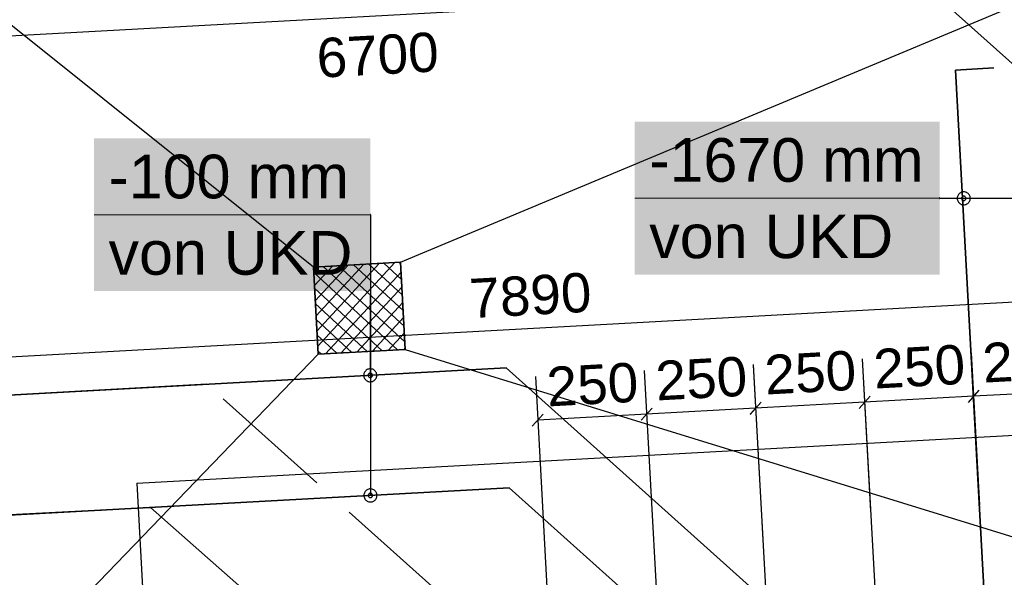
# Model space of a CAD drawing. Extents: x 199 to 1388, y 138 to 979.
# Tile 23 of 155: x 538 to 583, y 416 to 441. Entities that reach past the tile are written whole.
import ezdxf
from ezdxf.lldxf.tags import DXFTag

# ---------------------------------------------------------------- set-up
doc = ezdxf.new("R2010")
doc.units = 0
doc.layers.get('0').update_dxf_attribs({"lineweight": 25})
for name, color, linetype, lineweight, true_color in [('20 Bodenaufbau - Gefällelinien', 7, 'Continuous', 25, 0x848484), ('70 Bodenabläufe+Rinnen', 7, 'Continuous', 25, 0x848484), ('A-0', 7, 'Continuous', 25, 0x848484), ('H_Ruecklauf', 5, 'STRICHLINIE2', 35, 0x0000ff), ('H_Vorlauf', 1, 'Continuous', 35, 0xff0000), ('UPO_Loop2', 140, 'Continuous', 30, 0x00bfff)]:
    doc.layers.add(name, color=color, linetype=linetype, lineweight=lineweight, true_color=true_color)
doc.layers.add('H_Mass', color=7, linetype='Continuous', lineweight=25)
doc.layers.add('X_Bedinungsfläche', color=7, linetype='fein_strichliert', lineweight=25)
doc.styles.get("Standard").update_dxf_attribs({"font": 'arial.ttf'})
tags = doc.linetypes.add('fein_strichliert', pattern=[4, 1, -2, 1]).pattern_tags.tags
tags[8:9] = [DXFTag(74, 4), DXFTag(75, 0), DXFTag(340, '0'), DXFTag(46, 0.0), DXFTag(50, 0.0), DXFTag(44, 0.0), DXFTag(45, 0.0)]
tags[6:7] = [DXFTag(74, 4), DXFTag(75, 0), DXFTag(340, '0'), DXFTag(46, 0.0), DXFTag(50, 0.0), DXFTag(44, 0.0), DXFTag(45, 0.0)]
tags[4:5] = [DXFTag(74, 4), DXFTag(75, 0), DXFTag(340, '0'), DXFTag(46, 0.0), DXFTag(50, 0.0), DXFTag(44, 0.0), DXFTag(45, 0.0)]
tags = doc.linetypes.add('STRICHLINIE2', pattern=[9.525, 6.35, -3.175]).pattern_tags.tags
tags[6:7] = [DXFTag(74, 4), DXFTag(75, 0), DXFTag(340, '0'), DXFTag(46, 0.0), DXFTag(50, 0.0), DXFTag(44, 0.0), DXFTag(45, 0.0)]
tags[4:5] = [DXFTag(74, 4), DXFTag(75, 0), DXFTag(340, '0'), DXFTag(46, 0.0), DXFTag(50, 0.0), DXFTag(44, 0.0), DXFTag(45, 0.0)]
tags = doc.linetypes.add('Öffnungslinie Tür Fenster-A07ET47JDI', pattern=[0.115, 0.075, -0.04]).pattern_tags.tags
tags[6:7] = [DXFTag(74, 4), DXFTag(75, 0), DXFTag(340, '0'), DXFTag(46, 1.0), DXFTag(50, 0.0), DXFTag(44, 0.0), DXFTag(45, 0.0)]
tags[4:5] = [DXFTag(74, 4), DXFTag(75, 0), DXFTag(340, '0'), DXFTag(46, 1.0), DXFTag(50, 0.0), DXFTag(44, 0.0), DXFTag(45, 0.0)]

# ---------------------------------------------------------------- blocks, each defined once
blk = doc.blocks.new('Referenz-A07ET47ZDI', base_point=(226.995, 158.1))
at = {"layer": '20 Bodenaufbau - Gefällelinien', "linetype": 'Öffnungslinie Tür Fenster-A07ET47JDI', "ltscale": 56.250004}
for p, q in [((555.264, 430.049), (644.243, 467.279)), ((551.27, 429.83), (513.439, 460.119)), ((555.482, 426.055), (648.063, 397.49)), ((551.488, 425.836), (517.259, 390.325))]:
    blk.add_line(p, q, dxfattribs=at)
at = {"layer": '70 Bodenabläufe+Rinnen'}
for p, q in [((551.27, 429.83), (555.264, 430.049)), ((555.005, 430.034), (551.468, 426.199)), ((555.267, 429.984), (555.201, 430.045)), ((555.264, 430.049), (555.482, 426.055)), ((551.488, 425.836), (551.27, 429.83)), ((551.423, 429.838), (551.278, 429.68)), ((555.125, 426.035), (551.283, 429.577)), ((552.14, 429.878), (551.316, 428.984)), ((552.856, 429.917), (551.354, 428.288)), ((553.572, 429.956), (551.392, 427.592)), ((554.289, 429.995), (551.43, 426.895)), ((555.463, 426.403), (551.72, 429.855)), ((555.288, 429.604), (551.831, 425.855)), ((555.424, 427.119), (552.416, 429.893)), ((555.385, 427.835), (553.112, 429.931)), ((555.345, 428.552), (553.809, 429.969)), ((555.306, 429.268), (554.505, 430.007)), ((554.428, 425.997), (551.323, 428.861)), ((555.326, 428.908), (552.547, 425.894)), ((553.732, 425.959), (551.362, 428.144)), ((555.364, 428.211), (553.263, 425.933)), ((553.036, 425.921), (551.401, 427.428)), ((555.402, 427.515), (553.98, 425.972)), ((552.34, 425.882), (551.44, 426.712)), ((555.44, 426.819), (554.696, 426.011)), ((551.643, 425.844), (551.479, 425.995)), ((555.482, 426.055), (551.488, 425.836)), ((555.478, 426.122), (555.412, 426.051))]:
    blk.add_line(p, q, dxfattribs=at)
at = {"layer": 'A-0', "linetype": 'Continuous', "ltscale": 312.5}
for p, q in [((555.264, 430.049), (551.27, 429.83)), ((555.482, 426.055), (555.264, 430.049)), ((551.27, 429.83), (551.488, 425.836)), ((551.488, 425.836), (555.482, 426.055))]:
    blk.add_line(p, q, dxfattribs=at)
blk = doc.blocks.new('Maß-A07ET49HDI', base_point=(581.27, 418.914))
at = {"color": 0, "linetype": 'ByBlock', "lineweight": -2, "ltscale": 0.25}
for p, q in [((586.403, 426.177), (586.786, 419.187)), ((581.411, 425.904), (581.793, 418.914)), ((581.771, 424.186), (581.27, 423.627)), ((586.513, 424.18), (581.52, 423.907)), ((586.763, 424.459), (586.262, 423.9))]:
    blk.add_line(p, q, dxfattribs=at)
at = {"color": 0, "linetype": 'ByBlock', "lineweight": -2, "ltscale": 0.25, "insert": (581.885, 426.33), "char_height": 1.8, "attachment_point": 1, "rotation": 3.13}
blk.add_mtext('{\\fArial;250}', dxfattribs=at)
blk = doc.blocks.new('Maß-A07ET49JDI', base_point=(576.277, 418.641))
at = {"color": 0, "linetype": 'ByBlock', "lineweight": -2, "ltscale": 0.25}
for p, q in [((576.419, 425.631), (576.801, 418.641)), ((581.411, 425.904), (581.793, 418.914)), ((581.771, 424.186), (581.27, 423.627)), ((576.778, 423.913), (576.277, 423.354)), ((581.52, 423.907), (576.528, 423.634))]:
    blk.add_line(p, q, dxfattribs=at)
at = {"color": 0, "linetype": 'ByBlock', "lineweight": -2, "ltscale": 0.25, "insert": (576.892, 426.057), "char_height": 1.8, "attachment_point": 1, "rotation": 3.13}
blk.add_mtext('{\\fArial;250}', dxfattribs=at)
blk = doc.blocks.new('Maß-A07ET49LDI', base_point=(571.284, 408.383))
at = {"color": 0, "linetype": 'ByBlock', "lineweight": -2, "ltscale": 0.25}
for p, q in [((576.419, 425.631), (577.347, 408.656)), ((571.426, 425.358), (572.354, 408.383)), ((576.778, 423.913), (576.277, 423.354)), ((571.785, 423.64), (571.284, 423.081)), ((576.528, 423.634), (571.535, 423.361))]:
    blk.add_line(p, q, dxfattribs=at)
at = {"color": 0, "linetype": 'ByBlock', "lineweight": -2, "ltscale": 0.25, "insert": (571.899, 425.784), "char_height": 1.8, "attachment_point": 1, "rotation": 3.13}
blk.add_mtext('{\\fArial;250}', dxfattribs=at)
blk = doc.blocks.new('Maß-A07ET49NDI', base_point=(566.29, 405.115))
at = {"color": 0, "linetype": 'ByBlock', "lineweight": -2, "ltscale": 0.25}
for p, q in [((566.431, 425.086), (567.525, 405.115)), ((571.424, 425.359), (572.518, 405.389)), ((566.791, 423.368), (566.29, 422.809)), ((571.533, 423.362), (566.541, 423.089)), ((571.783, 423.641), (571.283, 423.083))]:
    blk.add_line(p, q, dxfattribs=at)
at = {"color": 0, "linetype": 'ByBlock', "lineweight": -2, "ltscale": 0.25, "insert": (566.905, 425.512), "char_height": 1.8, "attachment_point": 1, "rotation": 3.1351}
blk.add_mtext('{\\fArial;250}', dxfattribs=at)
blk = doc.blocks.new('Maß-A07ET49PDI', base_point=(561.3, 401.846))
at = {"color": 0, "linetype": 'ByBlock', "lineweight": -2, "ltscale": 0.25}
for p, q in [((566.433, 425.085), (567.689, 402.119)), ((561.441, 424.812), (562.697, 401.846)), ((566.793, 423.367), (566.292, 422.808)), ((561.8, 423.094), (561.3, 422.535)), ((566.543, 423.088), (561.55, 422.815))]:
    blk.add_line(p, q, dxfattribs=at)
at = {"color": 0, "linetype": 'ByBlock', "lineweight": -2, "ltscale": 0.25, "insert": (561.914, 425.238), "char_height": 1.8, "attachment_point": 1, "rotation": 3.13}
blk.add_mtext('{\\fArial;250}', dxfattribs=at)
blk = doc.blocks.new('Maß-A07ET49RDI', base_point=(511.338, 437.012))
at = {"color": 0, "linetype": 'ByBlock', "lineweight": -2, "ltscale": 0.25}
blk.add_line((645.389, 446.332), (511.588, 439.009), dxfattribs=at)
at = {"color": 0, "linetype": 'ByBlock', "lineweight": -2, "ltscale": 0.25, "insert": (551.371, 440.302), "char_height": 1.8, "attachment_point": 1, "rotation": 3.1327}
blk.add_mtext('{\\fArial;6700}', dxfattribs=at)
blk = doc.blocks.new('Maß-A07ET4A7DI', base_point=(488.386, 421.036))
at = {"color": 0, "linetype": 'ByBlock', "lineweight": -2, "ltscale": 0.25}
blk.add_line((646.193, 431.651), (488.636, 423.033), dxfattribs=at)
at = {"color": 0, "linetype": 'ByBlock', "lineweight": -2, "ltscale": 0.25, "insert": (558.369, 429.285), "char_height": 1.8, "attachment_point": 1, "rotation": 3.1309}
blk.add_mtext('{\\fArial;7890}', dxfattribs=at)

msp = doc.modelspace()

# ---------------------------------------------------------------- linework, layer by layer
at = {"layer": 'H_Mass'}
for p, q in [((580.861, 433.194), (580.835, 433.164)), ((580.89, 433.22), (580.861, 433.194)), ((580.923, 433.241), (580.89, 433.22)), ((580.958, 433.259), (580.923, 433.241)), ((580.995, 433.271), (580.958, 433.259)), ((581.034, 433.279), (580.995, 433.271)), ((581.073, 433.282), (581.034, 433.279)), ((581.112, 433.279), (581.073, 433.282)), ((581.151, 433.271), (581.112, 433.279)), ((581.188, 433.259), (581.151, 433.271)), ((581.223, 433.241), (581.188, 433.259)), ((581.255, 433.22), (581.223, 433.241)), ((581.285, 433.194), (581.255, 433.22)), ((581.311, 433.164), (581.285, 433.194)), ((579.96, 432.993), (579.959, 432.992)), ((579.959, 432.992), (579.959, 432.99)), ((579.959, 432.99), (581.073, 432.982)), ((579.959, 432.99), (579.959, 432.989)), ((579.959, 432.989), (579.96, 432.988)), ((579.961, 432.995), (579.96, 432.994)), ((579.96, 432.994), (579.96, 432.993)), ((579.96, 432.988), (579.96, 432.987)), ((579.96, 432.987), (579.961, 432.985)), ((579.962, 432.998), (579.961, 432.997)), ((579.961, 432.997), (579.961, 432.995)), ((579.961, 432.985), (579.961, 432.984)), ((579.961, 432.984), (579.962, 432.983)), ((579.963, 432.998), (579.962, 432.998)), ((579.962, 432.983), (579.963, 432.983)), ((579.964, 432.999), (579.963, 432.998)), ((579.963, 432.983), (579.964, 432.982)), ((579.965, 433), (579.964, 432.999)), ((579.964, 432.982), (579.965, 432.981)), ((579.967, 433), (579.965, 433)), ((579.965, 432.981), (579.967, 432.981)), ((579.968, 433), (579.967, 433)), ((579.967, 432.981), (579.968, 432.981)), ((579.969, 433), (579.968, 433)), ((579.968, 432.981), (579.969, 432.98)), ((579.971, 433), (579.969, 433)), ((579.969, 432.99), (586.03, 432.99)), ((579.969, 432.98), (579.971, 432.981)), ((579.972, 433), (579.971, 433)), ((579.971, 432.981), (579.972, 432.981)), ((579.973, 433), (579.972, 433)), ((579.972, 432.981), (579.973, 432.981)), ((579.974, 432.999), (579.973, 433)), ((579.973, 432.981), (579.974, 432.982)), ((579.975, 432.998), (579.974, 432.999)), ((579.974, 432.982), (579.975, 432.983)), ((579.976, 432.998), (579.975, 432.998)), ((579.975, 432.983), (579.976, 432.983)), ((579.977, 432.997), (579.976, 432.998)), ((579.976, 432.983), (579.977, 432.984)), ((579.978, 432.995), (579.977, 432.997)), ((579.977, 432.984), (579.978, 432.985)), ((579.978, 432.994), (579.978, 432.995)), ((579.979, 432.993), (579.978, 432.994)), ((579.978, 432.987), (579.979, 432.988)), ((579.978, 432.985), (579.978, 432.987)), ((579.979, 432.992), (579.979, 432.993)), ((579.979, 432.99), (579.979, 432.992)), ((579.979, 432.989), (579.979, 432.99)), ((579.979, 432.988), (579.979, 432.989)), ((580.775, 433.021), (580.773, 432.982)), ((580.773, 432.982), (580.775, 432.942)), ((580.783, 433.059), (580.775, 433.021)), ((580.775, 432.942), (580.783, 432.904)), ((580.796, 433.096), (580.783, 433.059)), ((580.783, 432.904), (580.796, 432.867)), ((580.813, 433.132), (580.796, 433.096)), ((580.796, 432.867), (580.813, 432.832)), ((580.835, 433.164), (580.813, 433.132)), ((580.813, 432.832), (580.835, 432.799)), ((580.835, 432.799), (580.861, 432.769)), ((580.861, 432.769), (580.89, 432.744)), ((580.89, 432.744), (580.923, 432.722)), ((580.974, 432.995), (580.973, 432.982)), ((580.973, 432.982), (580.974, 432.969)), ((580.976, 433.008), (580.974, 432.995)), ((580.974, 432.969), (580.976, 432.956)), ((580.98, 433.02), (580.976, 433.008)), ((580.976, 432.956), (580.98, 432.943)), ((580.986, 433.032), (580.98, 433.02)), ((580.98, 432.943), (580.986, 432.932)), ((580.994, 433.042), (580.986, 433.032)), ((580.986, 432.932), (580.994, 432.921)), ((581.002, 433.052), (580.994, 433.042)), ((580.994, 432.921), (581.002, 432.911)), ((581.012, 433.061), (581.002, 433.052)), ((581.002, 432.911), (581.012, 432.902)), ((581.023, 433.068), (581.012, 433.061)), ((581.012, 432.902), (581.023, 432.895)), ((581.035, 433.074), (581.023, 433.068)), ((581.023, 432.895), (581.035, 432.889)), ((581.047, 433.078), (581.035, 433.074)), ((581.035, 432.889), (581.047, 432.885)), ((581.06, 433.081), (581.047, 433.078)), ((581.047, 432.885), (581.06, 432.882)), ((581.073, 433.082), (581.06, 433.081)), ((581.06, 432.882), (581.073, 432.882)), ((581.086, 433.081), (581.073, 433.082)), ((581.073, 432.882), (581.086, 432.882)), ((581.099, 433.078), (581.086, 433.081)), ((581.086, 432.882), (581.099, 432.885)), ((581.111, 433.074), (581.099, 433.078)), ((581.099, 432.885), (581.111, 432.889)), ((581.123, 433.068), (581.111, 433.074)), ((581.111, 432.889), (581.123, 432.895)), ((581.134, 433.061), (581.123, 433.068)), ((581.123, 432.895), (581.134, 432.902)), ((581.144, 433.052), (581.134, 433.061)), ((581.134, 432.902), (581.144, 432.911)), ((581.152, 433.042), (581.144, 433.052)), ((581.144, 432.911), (581.152, 432.921)), ((581.159, 433.032), (581.152, 433.042)), ((581.152, 432.921), (581.159, 432.932)), ((581.165, 433.02), (581.159, 433.032)), ((581.159, 432.932), (581.165, 432.943)), ((581.169, 433.008), (581.165, 433.02)), ((581.165, 432.943), (581.169, 432.956)), ((581.172, 432.995), (581.169, 433.008)), ((581.169, 432.956), (581.172, 432.969)), ((581.173, 432.982), (581.172, 432.995)), ((581.172, 432.969), (581.173, 432.982)), ((581.223, 432.722), (581.255, 432.744)), ((581.255, 432.744), (581.285, 432.769)), ((581.285, 432.769), (581.311, 432.799)), ((581.333, 433.132), (581.311, 433.164)), ((581.311, 432.799), (581.333, 432.832)), ((581.35, 433.096), (581.333, 433.132)), ((581.333, 432.832), (581.35, 432.867)), ((581.363, 433.059), (581.35, 433.096)), ((581.35, 432.867), (581.363, 432.904)), ((581.37, 433.021), (581.363, 433.059)), ((581.363, 432.904), (581.37, 432.942)), ((581.373, 432.982), (581.37, 433.021)), ((581.37, 432.942), (581.373, 432.982)), ((580.923, 432.722), (580.958, 432.704)), ((580.958, 432.704), (580.995, 432.692)), ((580.995, 432.692), (581.034, 432.684)), ((581.034, 432.684), (581.073, 432.682)), ((581.073, 432.682), (581.112, 432.684)), ((581.112, 432.684), (581.151, 432.692)), ((581.151, 432.692), (581.188, 432.704)), ((581.188, 432.704), (581.223, 432.722)), ((553.874, 432.236), (553.873, 432.235)), ((553.873, 432.235), (553.873, 432.233)), ((553.873, 432.233), (553.873, 432.232)), ((553.873, 432.232), (553.873, 432.231)), ((553.873, 432.231), (553.873, 432.229)), ((553.873, 432.229), (553.873, 432.228)), ((553.873, 432.228), (553.873, 432.227)), ((553.873, 432.227), (553.874, 432.226)), ((553.875, 432.237), (553.874, 432.236)), ((553.874, 432.226), (553.875, 432.225)), ((553.876, 432.238), (553.875, 432.237)), ((553.875, 432.225), (553.876, 432.224)), ((553.877, 432.239), (553.876, 432.238)), ((553.876, 432.224), (553.877, 432.223)), ((553.878, 432.239), (553.877, 432.239)), ((553.877, 432.223), (553.878, 432.222)), ((553.879, 432.24), (553.878, 432.239)), ((553.893, 432.231), (553.878, 424.87)), ((553.878, 432.222), (553.879, 432.221)), ((553.88, 432.24), (553.879, 432.24)), ((553.879, 432.221), (553.88, 432.221)), ((553.881, 432.241), (553.88, 432.24)), ((553.88, 432.221), (553.881, 432.221)), ((553.883, 432.241), (553.881, 432.241)), ((553.881, 432.221), (553.883, 432.221)), ((553.884, 432.241), (553.883, 432.241)), ((553.883, 432.231), (553.883, 419.365)), ((553.883, 432.221), (553.884, 432.221)), ((553.885, 432.24), (553.884, 432.241)), ((553.884, 432.221), (553.885, 432.221)), ((553.887, 432.24), (553.885, 432.24)), ((553.885, 432.221), (553.887, 432.221)), ((553.888, 432.239), (553.887, 432.24)), ((553.887, 432.221), (553.888, 432.222)), ((553.889, 432.239), (553.888, 432.239)), ((553.888, 432.222), (553.889, 432.223)), ((553.89, 432.238), (553.889, 432.239)), ((553.889, 432.223), (553.89, 432.224)), ((553.891, 432.237), (553.89, 432.238)), ((553.89, 432.224), (553.891, 432.225)), ((553.891, 432.236), (553.891, 432.237)), ((553.892, 432.235), (553.891, 432.236)), ((553.891, 432.226), (553.892, 432.227)), ((553.891, 432.225), (553.891, 432.226)), ((553.892, 432.233), (553.892, 432.235)), ((553.893, 432.232), (553.892, 432.233)), ((553.892, 432.228), (553.893, 432.229)), ((553.892, 432.227), (553.892, 432.228)), ((553.893, 432.231), (553.893, 432.232)), ((553.893, 432.229), (553.893, 432.231)), ((553.666, 425.082), (553.64, 425.052)), ((553.695, 425.108), (553.666, 425.082)), ((553.728, 425.13), (553.695, 425.108)), ((553.763, 425.147), (553.728, 425.13)), ((553.8, 425.159), (553.763, 425.147)), ((553.839, 425.167), (553.8, 425.159)), ((553.878, 425.17), (553.839, 425.167)), ((553.917, 425.167), (553.878, 425.17)), ((553.955, 425.159), (553.917, 425.167)), ((553.993, 425.147), (553.955, 425.159)), ((554.028, 425.13), (553.993, 425.147)), ((554.06, 425.108), (554.028, 425.13)), ((554.09, 425.082), (554.06, 425.108)), ((554.116, 425.052), (554.09, 425.082)), ((553.58, 424.909), (553.578, 424.87)), ((553.578, 424.87), (553.58, 424.831)), ((553.588, 424.947), (553.58, 424.909)), ((553.58, 424.831), (553.588, 424.792)), ((553.601, 424.985), (553.588, 424.947)), ((553.588, 424.792), (553.601, 424.755)), ((553.618, 425.02), (553.601, 424.985)), ((553.601, 424.755), (553.618, 424.72)), ((553.64, 425.052), (553.618, 425.02)), ((553.618, 424.72), (553.64, 424.687)), ((553.64, 424.687), (553.666, 424.658)), ((553.666, 424.658), (553.695, 424.632)), ((553.695, 424.632), (553.728, 424.61)), ((553.728, 424.61), (553.763, 424.593)), ((553.779, 424.883), (553.778, 424.87)), ((553.778, 424.87), (553.779, 424.857)), ((553.781, 424.896), (553.779, 424.883)), ((553.779, 424.857), (553.781, 424.844)), ((553.785, 424.908), (553.781, 424.896)), ((553.781, 424.844), (553.785, 424.831)), ((553.791, 424.92), (553.785, 424.908)), ((553.785, 424.831), (553.791, 424.82)), ((553.798, 424.931), (553.791, 424.92)), ((553.791, 424.82), (553.798, 424.809)), ((553.807, 424.94), (553.798, 424.931)), ((553.798, 424.809), (553.807, 424.799)), ((553.817, 424.949), (553.807, 424.94)), ((553.807, 424.799), (553.817, 424.79)), ((553.828, 424.956), (553.817, 424.949)), ((553.817, 424.79), (553.828, 424.783)), ((553.839, 424.962), (553.828, 424.956)), ((553.828, 424.783), (553.839, 424.777)), ((553.852, 424.966), (553.839, 424.962)), ((553.839, 424.777), (553.852, 424.773)), ((553.865, 424.969), (553.852, 424.966)), ((553.852, 424.773), (553.865, 424.771)), ((553.878, 424.97), (553.865, 424.969)), ((553.865, 424.771), (553.878, 424.77)), ((553.891, 424.969), (553.878, 424.97)), ((553.878, 424.77), (553.891, 424.771)), ((553.904, 424.966), (553.891, 424.969)), ((553.891, 424.771), (553.904, 424.773)), ((553.916, 424.962), (553.904, 424.966)), ((553.904, 424.773), (553.916, 424.777)), ((553.928, 424.956), (553.916, 424.962)), ((553.916, 424.777), (553.928, 424.783)), ((553.939, 424.949), (553.928, 424.956)), ((553.928, 424.783), (553.939, 424.79)), ((553.948, 424.94), (553.939, 424.949)), ((553.939, 424.79), (553.948, 424.799)), ((553.957, 424.931), (553.948, 424.94)), ((553.948, 424.799), (553.957, 424.809)), ((553.964, 424.92), (553.957, 424.931)), ((553.957, 424.809), (553.964, 424.82)), ((553.97, 424.908), (553.964, 424.92)), ((553.964, 424.82), (553.97, 424.831)), ((553.974, 424.896), (553.97, 424.908)), ((553.97, 424.831), (553.974, 424.844)), ((553.977, 424.883), (553.974, 424.896)), ((553.974, 424.844), (553.977, 424.857)), ((553.978, 424.87), (553.977, 424.883)), ((553.977, 424.857), (553.978, 424.87)), ((553.993, 424.593), (554.028, 424.61)), ((554.028, 424.61), (554.06, 424.632)), ((554.06, 424.632), (554.09, 424.658)), ((554.09, 424.658), (554.116, 424.687)), ((554.138, 425.02), (554.116, 425.052)), ((554.116, 424.687), (554.138, 424.72)), ((554.155, 424.985), (554.138, 425.02)), ((554.138, 424.72), (554.155, 424.755)), ((554.167, 424.947), (554.155, 424.985)), ((554.155, 424.755), (554.167, 424.792)), ((554.175, 424.909), (554.167, 424.947)), ((554.167, 424.792), (554.175, 424.831)), ((554.178, 424.87), (554.175, 424.909)), ((554.175, 424.831), (554.178, 424.87)), ((553.763, 424.593), (553.8, 424.58)), ((553.8, 424.58), (553.839, 424.572)), ((553.839, 424.572), (553.878, 424.57)), ((553.878, 424.57), (553.917, 424.572)), ((553.917, 424.572), (553.955, 424.58)), ((553.955, 424.58), (553.993, 424.593)), ((553.805, 419.655), (553.768, 419.643)), ((553.844, 419.663), (553.805, 419.655)), ((553.883, 419.665), (553.844, 419.663)), ((553.922, 419.663), (553.883, 419.665)), ((553.96, 419.655), (553.922, 419.663)), ((553.998, 419.643), (553.96, 419.655)), ((553.585, 419.405), (553.583, 419.365)), ((553.583, 419.365), (553.585, 419.326)), ((553.593, 419.443), (553.585, 419.405)), ((553.585, 419.326), (553.593, 419.288)), ((553.606, 419.48), (553.593, 419.443)), ((553.593, 419.288), (553.606, 419.251)), ((553.623, 419.515), (553.606, 419.48)), ((553.606, 419.251), (553.623, 419.215)), ((553.645, 419.548), (553.623, 419.515)), ((553.623, 419.215), (553.645, 419.183)), ((553.671, 419.578), (553.645, 419.548)), ((553.7, 419.603), (553.671, 419.578)), ((553.733, 419.625), (553.7, 419.603)), ((553.768, 419.643), (553.733, 419.625)), ((553.784, 419.379), (553.783, 419.365)), ((553.783, 419.365), (553.784, 419.352)), ((553.786, 419.391), (553.784, 419.379)), ((553.784, 419.352), (553.786, 419.34)), ((553.79, 419.404), (553.786, 419.391)), ((553.786, 419.34), (553.79, 419.327)), ((553.796, 419.415), (553.79, 419.404)), ((553.79, 419.327), (553.796, 419.315)), ((553.803, 419.426), (553.796, 419.415)), ((553.796, 419.315), (553.803, 419.305)), ((553.812, 419.436), (553.803, 419.426)), ((553.803, 419.305), (553.812, 419.295)), ((553.822, 419.445), (553.812, 419.436)), ((553.812, 419.295), (553.822, 419.286)), ((553.833, 419.452), (553.822, 419.445)), ((553.822, 419.286), (553.833, 419.279)), ((553.844, 419.458), (553.833, 419.452)), ((553.833, 419.279), (553.844, 419.273)), ((553.857, 419.462), (553.844, 419.458)), ((553.844, 419.273), (553.857, 419.269)), ((553.87, 419.465), (553.857, 419.462)), ((553.857, 419.269), (553.87, 419.266)), ((553.883, 419.465), (553.87, 419.465)), ((553.87, 419.266), (553.883, 419.265)), ((553.896, 419.465), (553.883, 419.465)), ((553.883, 419.265), (553.896, 419.266)), ((553.909, 419.462), (553.896, 419.465)), ((553.896, 419.266), (553.909, 419.269)), ((553.921, 419.458), (553.909, 419.462)), ((553.909, 419.269), (553.921, 419.273)), ((553.933, 419.452), (553.921, 419.458)), ((553.921, 419.273), (553.933, 419.279)), ((553.944, 419.445), (553.933, 419.452)), ((553.933, 419.279), (553.944, 419.286)), ((553.953, 419.436), (553.944, 419.445)), ((553.944, 419.286), (553.953, 419.295)), ((553.962, 419.426), (553.953, 419.436)), ((553.953, 419.295), (553.962, 419.305)), ((553.969, 419.415), (553.962, 419.426)), ((553.962, 419.305), (553.969, 419.315)), ((553.975, 419.404), (553.969, 419.415)), ((553.969, 419.315), (553.975, 419.327)), ((553.979, 419.391), (553.975, 419.404)), ((553.975, 419.327), (553.979, 419.34)), ((553.982, 419.379), (553.979, 419.391)), ((553.979, 419.34), (553.982, 419.352)), ((553.983, 419.365), (553.982, 419.379)), ((553.982, 419.352), (553.983, 419.365)), ((554.033, 419.625), (553.998, 419.643)), ((554.065, 419.603), (554.033, 419.625)), ((554.095, 419.578), (554.065, 419.603)), ((554.121, 419.548), (554.095, 419.578)), ((554.143, 419.515), (554.121, 419.548)), ((554.121, 419.183), (554.143, 419.215)), ((554.16, 419.48), (554.143, 419.515)), ((554.143, 419.215), (554.16, 419.251)), ((554.172, 419.443), (554.16, 419.48)), ((554.16, 419.251), (554.172, 419.288)), ((554.18, 419.405), (554.172, 419.443)), ((554.172, 419.288), (554.18, 419.326)), ((554.183, 419.365), (554.18, 419.405)), ((554.18, 419.326), (554.183, 419.365)), ((553.645, 419.183), (553.671, 419.153)), ((553.671, 419.153), (553.7, 419.127)), ((553.7, 419.127), (553.733, 419.106)), ((553.733, 419.106), (553.768, 419.088)), ((553.768, 419.088), (553.805, 419.076)), ((553.805, 419.076), (553.844, 419.068)), ((553.844, 419.068), (553.883, 419.065)), ((553.883, 419.065), (553.922, 419.068)), ((553.922, 419.068), (553.96, 419.076)), ((553.96, 419.076), (553.998, 419.088)), ((553.998, 419.088), (554.033, 419.106)), ((554.033, 419.106), (554.065, 419.127)), ((554.065, 419.127), (554.095, 419.153)), ((554.095, 419.153), (554.121, 419.183))]:
    msp.add_line(p, q, dxfattribs=at)
at = {"layer": 'H_Mass', "lineweight": 18}
for p, q in [((565.994, 432.99), (579.969, 432.99)), ((541.216, 432.231), (553.883, 432.231))]:
    msp.add_line(p, q, dxfattribs=at)
at = {"layer": 'H_Mass', "color": 7, "true_color": 0xffffff}
for points in [[(565.994, 429.49), (579.969, 429.49), (565.994, 436.49)], [(579.969, 429.49), (565.994, 436.49), (579.969, 436.49)], [(541.216, 428.731), (553.883, 428.731), (541.216, 435.731)], [(553.883, 428.731), (541.216, 435.731), (553.883, 435.731)]]:
    msp.add_solid(points, dxfattribs=at)
at = {"layer": 'H_Ruecklauf', "ltscale": 0.35}
for p, q in [((591.082, 432.174), (574.182, 447.322)), ((580.703, 438.861), (582.456, 438.956)), ((582.804, 400.429), (580.703, 438.861)), ((560.245, 419.714), (485.536, 415.624)), ((572.326, 408.889), (560.245, 419.714)), ((543.804, 418.811), (543.546, 418.798)), ((562.678, 402.181), (543.804, 418.811)), ((541.549, 418.692), (504.162, 416.713))]:
    msp.add_line(p, q, dxfattribs=at)
at = {"layer": 'H_Vorlauf'}
for p, q in [((560.108, 425.206), (488.731, 421.302)), ((577.283, 409.817), (560.108, 425.206)), ((546.379, 424.461), (536.014, 423.889)), ((551.426, 419.939), (547.13, 423.788)), ((567.502, 405.535), (552.915, 418.604))]:
    msp.add_line(p, q, dxfattribs=at)
at = {"layer": 'X_Bedinungsfläche', "ltscale": 0.25}
for q in [(635.039, 424.956), (544.718, 391.83)]:
    msp.add_line((543.176, 419.933), q, dxfattribs=at)

# ---------------------------------------------------------------- block references
at = {"layer": 'H_Mass', "ltscale": 0.25}
for name, p in [('Maß-A07ET49RDI', (511.338, 437.012)), ('Maß-A07ET4A7DI', (488.386, 421.036)), ('Maß-A07ET49HDI', (581.27, 418.914)), ('Maß-A07ET49LDI', (571.284, 408.383)), ('Maß-A07ET49JDI', (576.277, 418.641)), ('Maß-A07ET49NDI', (566.29, 405.115)), ('Maß-A07ET49PDI', (561.3, 401.846))]:
    msp.add_blockref(name, p, dxfattribs=at)
at = {"layer": 'UPO_Loop2', "color": 219, "lineweight": 80, "ltscale": 4000.00006, "true_color": 0x642165}
msp.add_blockref('Referenz-A07ET47ZDI', (226.995, 158.1), dxfattribs=at)

# ---------------------------------------------------------------- texts
at = {"layer": 'H_Mass', "char_height": 2, "attachment_point": 1}
for s, insert in [('{\\fArial;-1670 mm}', (566.661, 435.74)), ('{\\fArial;-100 mm}', (541.882, 434.981)), ('{\\fArial;von UKD}', (566.661, 432.24)), ('{\\fArial;von UKD}', (541.882, 431.481))]:
    msp.add_mtext(s, dxfattribs=dict(at, insert=insert))

doc.saveas('drawing.dxf')
